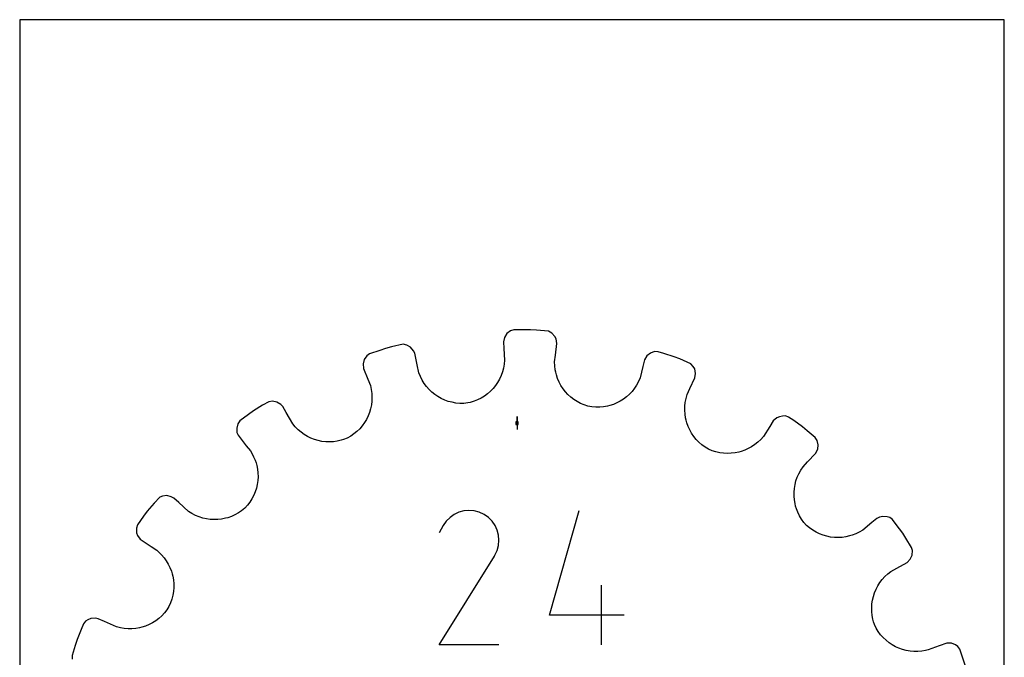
# Model space of a CAD drawing. Extents: x 0 to 216, y 0 to 279.
# Tile 2 of 2: x 0 to 216, y 140 to 279. Entities that reach past the tile are written whole.
import ezdxf

# ---------------------------------------------------------------- set-up
doc = ezdxf.new("R2010")
doc.units = 0

msp = doc.modelspace()

# ---------------------------------------------------------------- linework, layer by layer
at = {"layer": 'annotation', "color": 1}
for p, q in [((109.051908, 190.959435), (109.051908, 192.388185)), ((109.051908, 190.959435), (109.051908, 192.388185)), ((109.051908, 192.388185), (109.051908, 190.959435)), ((109.051908, 190.959435), (109.051908, 189.530685)), ((95.292998, 170.932057), (94.362795, 170.290613)), ((96.309731, 171.400667), (95.292998, 170.932057)), ((97.388095, 171.689974), (96.309731, 171.400667)), ((98.503187, 171.793509), (97.388095, 171.689974)), ((99.630105, 171.704804), (98.503187, 171.793509)), ((100.743949, 171.417389), (99.630105, 171.704804)), ((101.819816, 170.924796), (100.743949, 171.417389)), ((102.782064, 170.241508), (101.819816, 170.924796)), ((101.819816, 170.924796), (101.819816, 170.924796)), ((116.14106, 148.860499), (122.680344, 171.794228)), ((92.861588, 168.5151), (92.001643, 166.865484)), ((93.544024, 169.482804), (92.861588, 168.5151)), ((94.362795, 170.290613), (93.544024, 169.482804)), ((103.586608, 169.421565), (102.782064, 170.241508)), ((104.226294, 168.490099), (103.586608, 169.421565)), ((104.693967, 167.472239), (104.226294, 168.490099)), ((104.982475, 166.393114), (104.693967, 167.472239)), ((105.084664, 165.277855), (104.982475, 166.393114)), ((104.701466, 163.039452), (104.993379, 164.151591)), ((104.993379, 164.151591), (105.084664, 165.277855)), ((104.177267, 161.921022), (104.189497, 161.943186)), ((104.189497, 161.943186), (104.201773, 161.966568)), ((104.201773, 161.966568), (104.701466, 163.039452)), ((104.201773, 161.966568), (104.201773, 161.966568)), ((91.983149, 142.30433), (104.085264, 161.787182)), ((104.085264, 161.787182), (104.099732, 161.805084)), ((104.085264, 161.787182), (104.085264, 161.787182)), ((104.099732, 161.805084), (104.113605, 161.823139)), ((104.113605, 161.823139), (104.126977, 161.841498)), ((104.126977, 161.841498), (104.139938, 161.860313)), ((104.139938, 161.860313), (104.152579, 161.879738)), ((104.152579, 161.879738), (104.164991, 161.899923)), ((104.164991, 161.899923), (104.177267, 161.921022)), ((127.607, 142.30457), (127.607, 155.401633)), ((132.515162, 148.860499), (116.14106, 148.860499)), ((105.080212, 142.30433), (91.983149, 142.30433))]:
    msp.add_line(p, q, dxfattribs=at)
at = {"layer": 'boundary', "color": 5}
for p, q in [((106.293065, 209.748071), (106.070352, 208.762199)), ((106.824876, 210.574172), (106.293065, 209.748071)), ((107.604493, 211.173586), (106.824876, 210.574172)), ((108.316122, 211.397854), (107.604493, 211.173586)), ((109.666015, 211.41192), (108.316122, 211.397854)), ((112.007266, 211.436317), (109.666015, 211.41192)), ((113.354103, 211.34439), (112.007266, 211.436317)), ((115.945137, 211.08813), (113.354103, 211.34439)), ((116.65948, 210.684817), (115.945137, 211.08813)), ((117.308001, 209.963748), (116.65948, 210.684817)), ((117.614804, 209.421196), (117.308001, 209.963748)), ((80.224227, 207.338126), (78.944741, 206.907801)), ((81.533446, 207.667077), (80.224227, 207.338126)), ((84.076677, 208.224174), (81.533446, 207.667077)), ((84.880848, 208.061183), (84.076677, 208.224174)), ((85.720616, 207.576001), (84.880848, 208.061183)), ((86.350079, 206.826644), (85.720616, 207.576001)), ((106.070352, 208.762199), (106.162776, 207.283996)), ((106.162776, 207.283996), (106.323076, 204.720204)), ((117.472191, 205.873969), (117.780093, 208.424134)), ((117.780093, 208.424134), (117.614804, 209.421196)), ((76.118312, 205.728022), (75.561773, 204.916951)), ((76.725604, 206.161447), (76.118312, 205.728022)), ((78.944741, 206.907801), (76.725604, 206.161447)), ((86.645235, 206.25765), (86.350079, 206.826644)), ((87.140414, 203.737167), (86.645235, 206.25765)), ((117.294664, 204.403622), (117.472191, 205.873969)), ((137.544593, 205.671668), (137.028512, 204.803495)), ((138.306217, 206.29384), (137.544593, 205.671668)), ((139.232808, 206.622774), (138.306217, 206.29384)), ((139.978733, 206.61607), (139.232808, 206.622774)), ((141.266937, 206.21233), (139.978733, 206.61607)), ((143.501194, 205.512085), (141.266937, 206.21233)), ((144.753728, 205.008495), (143.501194, 205.512085)), ((75.561773, 204.916951), (75.311151, 203.966868)), ((75.311151, 203.966868), (75.404076, 202.960579)), ((75.404076, 202.960579), (76.348759, 200.571937)), ((87.535138, 201.981113), (87.140414, 203.737167)), ((106.090444, 202.990462), (105.866359, 202.162041)), ((106.243507, 203.844001), (106.090444, 202.990462)), ((106.323076, 204.720204), (106.243507, 203.844001)), ((117.32299, 203.523994), (117.294664, 204.403622)), ((117.426487, 202.662624), (117.32299, 203.523994)), ((136.659599, 203.369013), (136.019756, 200.881051)), ((137.028512, 204.803495), (136.659599, 203.369013)), ((147.138753, 203.964077), (144.753728, 205.008495)), ((147.693516, 203.35974), (147.138753, 203.964077)), ((148.016066, 202.825957), (147.693516, 203.35974)), ((87.857928, 201.167984), (87.535138, 201.981113)), ((88.245159, 200.396194), (87.857928, 201.167984)), ((105.574811, 201.362871), (105.218923, 200.596582)), ((105.866359, 202.162041), (105.574811, 201.362871)), ((117.537638, 202.129519), (117.426487, 202.662624)), ((117.69124, 201.524249), (117.537638, 202.129519)), ((117.96023, 200.720092), (117.69124, 201.524249)), ((136.019756, 200.881051), (135.673375, 200.072294)), ((146.979641, 198.532975), (148.060645, 200.863343)), ((148.211439, 201.862654), (148.016066, 202.825957)), ((148.060645, 200.863343), (148.211439, 201.862654)), ((76.348759, 200.571937), (76.893435, 199.194721)), ((76.893435, 199.194721), (77.088701, 198.336764)), ((88.692807, 199.668015), (88.245159, 200.396194)), ((89.197213, 198.986411), (88.692807, 199.668015)), ((89.75434, 198.353591), (89.197213, 198.986411)), ((104.325491, 199.174671), (103.794619, 198.526812)), ((104.801492, 199.866205), (104.325491, 199.174671)), ((105.218923, 200.596582), (104.801492, 199.866205)), ((118.294471, 199.946049), (117.96023, 200.720092)), ((118.691122, 199.205884), (118.294471, 199.946049)), ((119.147262, 198.503065), (118.691122, 199.205884)), ((135.263902, 199.307895), (134.794733, 198.589055)), ((135.673375, 200.072294), (135.263902, 199.307895)), ((77.088701, 198.336764), (77.206496, 197.477615)), ((77.206496, 197.477615), (77.249395, 196.620602)), ((77.249395, 196.620602), (77.219199, 195.770446)), ((90.360215, 197.772004), (89.75434, 198.353591)), ((91.011127, 197.244437), (90.360215, 197.772004)), ((91.703223, 196.77375), (91.011127, 197.244437)), ((92.432668, 196.362256), (91.703223, 196.77375)), ((101.901648, 196.875929), (101.18117, 196.435134)), ((102.579768, 197.374097), (101.901648, 196.875929)), ((103.211741, 197.92563), (102.579768, 197.374097)), ((103.794619, 198.526812), (103.211741, 197.92563)), ((119.660017, 197.841579), (119.147262, 198.503065)), ((120.226335, 197.224478), (119.660017, 197.841579)), ((120.84373, 196.656094), (120.226335, 197.224478)), ((121.509003, 196.139697), (120.84373, 196.656094)), ((133.072441, 196.734603), (132.406432, 196.224489)), ((133.695131, 197.300332), (133.072441, 196.734603)), ((134.270592, 197.919264), (133.695131, 197.300332)), ((134.794733, 198.589055), (134.270592, 197.919264)), ((146.111535, 196.344123), (146.356367, 197.189357)), ((146.356367, 197.189357), (146.979641, 198.532975)), ((53.246333, 194.863836), (51.262817, 193.619764)), ((54.653288, 195.652678), (53.246333, 194.863836)), ((55.468343, 195.746289), (54.653288, 195.652678)), ((56.416728, 195.54422), (55.468343, 195.746289)), ((57.246925, 195.026016), (56.416728, 195.54422)), ((57.703574, 194.576059), (57.246925, 195.026016)), ((58.424229, 193.282118), (57.703574, 194.576059)), ((77.117477, 194.931371), (76.946492, 194.107555)), ((77.219199, 195.770446), (77.117477, 194.931371)), ((93.195362, 196.012263), (92.432668, 196.362256)), ((93.987605, 195.726755), (93.195362, 196.012263)), ((94.805537, 195.508126), (93.987605, 195.726755)), ((95.645324, 195.359226), (94.805537, 195.508126)), ((96.503052, 195.282398), (95.645324, 195.359226)), ((97.37451, 195.279737), (96.503052, 195.282398)), ((98.246771, 195.374097), (97.37451, 195.279737)), ((98.792984, 195.487691), (98.246771, 195.374097)), ((99.623717, 195.737397), (98.792984, 195.487691)), ((100.42075, 196.054204), (99.623717, 195.737397)), ((101.18117, 196.435134), (100.42075, 196.054204)), ((122.219273, 195.678938), (121.509003, 196.139697)), ((122.971826, 195.277783), (122.219273, 195.678938)), ((123.763739, 194.939631), (122.971826, 195.277783)), ((124.592014, 194.668131), (123.763739, 194.939631)), ((125.45078, 194.488315), (124.592014, 194.668131)), ((126.322238, 194.420221), (125.45078, 194.488315)), ((127.185364, 194.42824), (126.322238, 194.420221)), ((128.035731, 194.509541), (127.185364, 194.42824)), ((128.869532, 194.662123), (128.035731, 194.509541)), ((129.390723, 194.78697), (128.869532, 194.662123)), ((130.189483, 195.05111), (129.390723, 194.78697)), ((130.960979, 195.380345), (130.189483, 195.05111)), ((131.701365, 195.772231), (130.960979, 195.380345)), ((132.406432, 196.224489), (131.701365, 195.772231)), ((145.832034, 193.789533), (145.850903, 194.639571)), ((145.850903, 194.639571), (145.943548, 195.492653)), ((145.943548, 195.492653), (146.111535, 196.344123)), ((50.179006, 192.814919), (48.299248, 191.418999)), ((51.262817, 193.619764), (50.179006, 192.814919)), ((59.871597, 190.783762), (58.424229, 193.282118)), ((76.402603, 192.523325), (76.034136, 191.771058)), ((76.70723, 193.303555), (76.402603, 192.523325)), ((76.946492, 194.107555), (76.70723, 193.303555)), ((145.885033, 192.945867), (145.832034, 193.789533)), ((146.008105, 192.113358), (145.885033, 192.945867)), ((166.588627, 192.36415), (166.007479, 192.138408)), ((167.283177, 192.50402), (166.588627, 192.36415)), ((167.906655, 192.520868), (167.283177, 192.50402)), ((168.614142, 192.284138), (167.906655, 192.520868)), ((169.714493, 191.502046), (168.614142, 192.284138)), ((47.85525, 190.819445), (47.577148, 189.876155)), ((48.299248, 191.418999), (47.85525, 190.819445)), ((60.429925, 190.110242), (59.871597, 190.783762)), ((61.036623, 189.49591), (60.429925, 190.110242)), ((75.112388, 190.368189), (74.563587, 189.725799)), ((75.603526, 191.051223), (75.112388, 190.368189)), ((76.034136, 191.771058), (75.603526, 191.051223)), ((146.129918, 191.595175), (146.008105, 192.113358)), ((146.295052, 191.005303), (146.129918, 191.595175)), ((146.578393, 190.217979), (146.295052, 191.005303)), ((146.926405, 189.456042), (146.578393, 190.217979)), ((164.45387, 190.221441), (163.076547, 188.05299)), ((165.247992, 191.471703), (164.45387, 190.221441)), ((166.007479, 192.138408), (165.247992, 191.471703)), ((171.622941, 190.145588), (169.714493, 191.502046)), ((172.658529, 189.279544), (171.622941, 190.145588)), ((47.577148, 189.876155), (47.632101, 188.895032)), ((47.632101, 188.895032), (47.885468, 188.30617)), ((47.885468, 188.30617), (49.66812, 185.986805)), ((61.687114, 188.941986), (61.036623, 189.49591)), ((62.377501, 188.449325), (61.687114, 188.941986)), ((63.103022, 188.019475), (62.377501, 188.449325)), ((63.858897, 187.653794), (63.103022, 188.019475)), ((72.584907, 188.087059), (71.821637, 187.650787)), ((73.297589, 188.581103), (72.584907, 188.087059)), ((73.958088, 189.128608), (73.297589, 188.581103)), ((74.563587, 189.725799), (73.958088, 189.128608)), ((147.337811, 188.724551), (146.926405, 189.456042)), ((147.811028, 188.028019), (147.337811, 188.724551)), ((148.344151, 187.37021), (147.811028, 188.028019)), ((163.076547, 188.05299), (162.497432, 187.391177)), ((174.45465, 187.777479), (172.658529, 189.279544)), ((49.66812, 185.986805), (50.611716, 184.845287)), ((64.640922, 187.353443), (63.858897, 187.653794)), ((65.444646, 187.119532), (64.640922, 187.353443)), ((66.265663, 186.953368), (65.444646, 187.119532)), ((67.0992, 186.856316), (66.265663, 186.953368)), ((67.941047, 186.829539), (67.0992, 186.856316)), ((68.786593, 186.874359), (67.941047, 186.829539)), ((69.631219, 186.992063), (68.786593, 186.874359)), ((70.470555, 187.183872), (69.631219, 186.992063)), ((70.999776, 187.335602), (70.470555, 187.183872)), ((71.821637, 187.650787), (70.999776, 187.335602)), ((148.935917, 186.75622), (148.344151, 187.37021)), ((149.584419, 186.189723), (148.935917, 186.75622)), ((150.288182, 185.675539), (149.584419, 186.189723)), ((151.049519, 185.239373), (150.288182, 185.675539)), ((160.498024, 185.777157), (159.759327, 185.36609)), ((161.203495, 186.252016), (160.498024, 185.777157)), ((161.871679, 186.790609), (161.203495, 186.252016)), ((162.497432, 187.391177), (161.871679, 186.790609)), ((174.863197, 187.153348), (174.45465, 187.777479)), ((175.086862, 186.195882), (174.863197, 187.153348)), ((174.974643, 185.218858), (175.086862, 186.195882)), ((50.611716, 184.845287), (50.897509, 184.36609)), ((50.897509, 184.36609), (51.302107, 183.594468)), ((51.302107, 183.594468), (51.634356, 182.80028)), ((151.857382, 184.90537), (151.049519, 185.239373)), ((152.680453, 184.645896), (151.857382, 184.90537)), ((153.514412, 184.460473), (152.680453, 184.645896)), ((154.354683, 184.348081), (153.514412, 184.460473)), ((155.196742, 184.30759), (154.354683, 184.348081)), ((156.035825, 184.337599), (155.196742, 184.30759)), ((156.867476, 184.437495), (156.035825, 184.337599)), ((157.687236, 184.606396), (156.867476, 184.437495)), ((158.201179, 184.740999), (157.687236, 184.606396)), ((158.992435, 185.02064), (158.201179, 184.740999)), ((159.759327, 185.36609), (158.992435, 185.02064)), ((172.774563, 182.433279), (174.522765, 184.315602)), ((174.522765, 184.315602), (174.974643, 185.218858)), ((51.634356, 182.80028), (51.831736, 182.207921)), ((51.831736, 182.207921), (51.980095, 181.68913)), ((51.980095, 181.68913), (52.14236, 180.85985)), ((171.766604, 181.347989), (172.774563, 182.433279)), ((52.14236, 180.85985), (52.233898, 180.023652)), ((52.233898, 180.023652), (52.255493, 179.184748)), ((170.497969, 179.079064), (170.849803, 179.862019)), ((170.849803, 179.862019), (171.272658, 180.619865)), ((171.272658, 180.619865), (171.766604, 181.347989)), ((52.08869, 177.519372), (51.901353, 176.701825)), ((52.206462, 178.348833), (52.08869, 177.519372)), ((52.255493, 179.184748), (52.206462, 178.348833)), ((169.866621, 176.627724), (170.006508, 177.457283)), ((170.006508, 177.457283), (170.217047, 178.276372)), ((170.217047, 178.276372), (170.497969, 179.079064)), ((31.300625, 174.944994), (30.722217, 174.713786)), ((32.265243, 175.045822), (31.300625, 174.944994)), ((33.21529, 174.809386), (32.265243, 175.045822)), ((51.322111, 175.119719), (50.930227, 174.364959)), ((51.645306, 175.900526), (51.322111, 175.119719)), ((51.901353, 176.701825), (51.645306, 175.900526)), ((169.797064, 175.791699), (169.866621, 176.627724)), ((169.797405, 174.953986), (169.797064, 175.791699)), ((169.867577, 174.119191), (169.797405, 174.953986)), ((29.460293, 173.419061), (27.958229, 171.622941)), ((30.722217, 174.713786), (29.460293, 173.419061)), ((33.788215, 174.522765), (33.21529, 174.809386)), ((34.873505, 173.514806), (33.788215, 174.522765)), ((37.022111, 171.585962), (34.873505, 173.514806)), ((49.94632, 172.949963), (49.354915, 172.299203)), ((50.471737, 173.640048), (49.94632, 172.949963)), ((50.930227, 174.364959), (50.471737, 173.640048)), ((170.007506, 173.29192), (169.867577, 174.119191)), ((170.140482, 172.775359), (170.007506, 173.29192)), ((170.319057, 172.185653), (170.140482, 172.775359)), ((27.958229, 171.622941), (27.176137, 170.522589)), ((37.761104, 171.118016), (37.022111, 171.585962)), ((38.528133, 170.721133), (37.761104, 171.118016)), ((39.318306, 170.395232), (38.528133, 170.721133)), ((47.200886, 170.843532), (46.424386, 170.495801)), ((47.951785, 171.259943), (47.200886, 170.843532)), ((48.671176, 171.745375), (47.951785, 171.259943)), ((49.354915, 172.299203), (48.671176, 171.745375)), ((170.622971, 171.395456), (170.319057, 172.185653)), ((170.995818, 170.628319), (170.622971, 171.395456)), ((171.437471, 169.888943), (170.995818, 170.628319)), ((25.819678, 168.614142), (25.582949, 167.906655)), ((27.176137, 170.522589), (25.819678, 168.614142)), ((40.126995, 170.140051), (39.318306, 170.395232)), ((40.949913, 169.95535), (40.126995, 170.140051)), ((41.781836, 169.841183), (40.949913, 169.95535)), ((42.618479, 169.797189), (41.781836, 169.841183)), ((43.455125, 169.823068), (42.618479, 169.797189)), ((44.287168, 169.91875), (43.455125, 169.823068)), ((45.10973, 170.084176), (44.287168, 169.91875)), ((45.626292, 170.217152), (45.10973, 170.084176)), ((46.424386, 170.495801), (45.626292, 170.217152)), ((171.947916, 169.18259), (171.437471, 169.888943)), ((172.537194, 168.532619), (171.947916, 169.18259)), ((173.202335, 167.965346), (172.537194, 168.532619)), ((186.825132, 169.12867), (184.845287, 167.492101)), ((187.96665, 170.072266), (186.825132, 169.12867)), ((188.555512, 170.325633), (187.96665, 170.072266)), ((189.25384, 170.491813), (188.555512, 170.325633)), ((190.221127, 170.424964), (189.25384, 170.491813)), ((190.819445, 170.248567), (190.221127, 170.424964)), ((191.419, 169.804569), (190.819445, 170.248567)), ((192.223844, 168.720758), (191.419, 169.804569)), ((193.619764, 166.841), (192.223844, 168.720758)), ((25.582949, 167.906655), (25.609511, 166.923699)), ((25.609511, 166.923699), (25.835253, 166.342551)), ((25.835253, 166.342551), (26.388292, 165.525745)), ((173.905157, 167.464404), (173.202335, 167.965346)), ((174.640984, 167.030274), (173.905157, 167.464404)), ((175.40527, 166.66351), (174.640984, 167.030274)), ((176.193571, 166.364871), (175.40527, 166.66351)), ((177.000811, 166.133953), (176.193571, 166.364871)), ((182.50704, 166.35762), (181.988248, 166.209261)), ((183.308875, 166.663438), (182.50704, 166.35762)), ((184.089799, 167.041529), (183.308875, 166.663438)), ((184.845287, 167.492101), (184.089799, 167.041529)), ((194.337058, 165.697366), (193.619764, 166.841)), ((26.388292, 165.525745), (28.800565, 163.870669)), ((177.822715, 165.972057), (177.000811, 166.133953)), ((178.654537, 165.879424), (177.822715, 165.972057)), ((179.491545, 165.856221), (178.654537, 165.879424)), ((180.329459, 165.903396), (179.491545, 165.856221)), ((181.163127, 166.020799), (180.329459, 165.903396)), ((181.988248, 166.209261), (181.163127, 166.020799)), ((195.58113, 163.71385), (194.337058, 165.697366)), ((28.800565, 163.870669), (30.050827, 163.076547)), ((30.050827, 163.076547), (30.470607, 162.709221)), ((30.470607, 162.709221), (31.093574, 162.100524)), ((31.093574, 162.100524), (31.654831, 161.447858)), ((195.285447, 161.120181), (195.693421, 162.01395)), ((195.77677, 162.993825), (195.58113, 163.71385)), ((195.693421, 162.01395), (195.77677, 162.993825)), ((31.654831, 161.447858), (32.152998, 160.756023)), ((32.152998, 160.756023), (32.587395, 160.029477)), ((32.587395, 160.029477), (32.956842, 159.272896)), ((192.331851, 159.15034), (194.576059, 160.400243)), ((194.576059, 160.400243), (195.285447, 161.120181)), ((32.956842, 159.272896), (33.26055, 158.49055)), ((33.26055, 158.49055), (33.440426, 157.904855)), ((33.440426, 157.904855), (33.575028, 157.390912)), ((189.706602, 157.299531), (190.342969, 157.889738)), ((190.342969, 157.889738), (191.03791, 158.429685)), ((191.03791, 158.429685), (192.331851, 159.15034)), ((33.575028, 157.390912), (33.718959, 156.565679)), ((33.718959, 156.565679), (33.793466, 155.730328)), ((33.793466, 155.730328), (33.797819, 154.889093)), ((188.161894, 155.273498), (188.615049, 155.987397)), ((188.615049, 155.987397), (189.130488, 156.664227)), ((189.130488, 156.664227), (189.706602, 157.299531)), ((33.731473, 154.04656), (33.592531, 153.207592)), ((33.797819, 154.889093), (33.731473, 154.04656)), ((187.189493, 152.957555), (187.447972, 153.754257)), ((187.447972, 153.754257), (187.772464, 154.527821)), ((187.772464, 154.527821), (188.161894, 155.273498)), ((33.09359, 151.558063), (32.732325, 150.756308)), ((33.380309, 152.37652), (33.09359, 151.558063)), ((33.592531, 153.207592), (33.380309, 152.37652)), ((186.82283, 150.471896), (186.875624, 151.311767)), ((186.875624, 151.311767), (186.998193, 152.141653)), ((186.998193, 152.141653), (187.189493, 152.957555)), ((31.718706, 149.334271), (31.133627, 148.706239)), ((32.252974, 150.018275), (31.718706, 149.334271)), ((32.732325, 150.756308), (32.252974, 150.018275)), ((186.841176, 149.626623), (186.82283, 150.471896)), ((186.931912, 148.780603), (186.841176, 149.626623)), ((13.968745, 146.926119), (13.465156, 145.673585)), ((14.436313, 147.507544), (13.968745, 146.926119)), ((14.970096, 147.830094), (14.436313, 147.507544)), ((15.63015, 148.087516), (14.970096, 147.830094)), ((16.606622, 148.156292), (15.63015, 148.087516)), ((17.240474, 148.060645), (16.606622, 148.156292)), ((18.584092, 147.437371), (17.240474, 148.060645)), ((21.223571, 146.26683), (18.584092, 147.437371)), ((29.119672, 147.172795), (28.375694, 146.784345)), ((29.829506, 147.624015), (29.119672, 147.172795)), ((30.502967, 148.135381), (29.829506, 147.624015)), ((31.133627, 148.706239), (30.502967, 148.135381)), ((187.096389, 147.938394), (186.931912, 148.780603)), ((187.248119, 147.409173), (187.096389, 147.938394)), ((187.450868, 146.803477), (187.248119, 147.409173)), ((13.465156, 145.673585), (12.591732, 143.501194)), ((22.071086, 146.050101), (21.223571, 146.26683)), ((22.923145, 145.909667), (22.071086, 146.050101)), ((23.775114, 145.844002), (22.923145, 145.909667)), ((24.622821, 145.851416), (23.775114, 145.844002)), ((25.462407, 145.930042), (24.622821, 145.851416)), ((26.289227, 146.078339), (25.462407, 145.930042)), ((26.80741, 146.200152), (26.289227, 146.078339)), ((27.603402, 146.459647), (26.80741, 146.200152)), ((28.375694, 146.784345), (27.603402, 146.459647)), ((187.810337, 146.003044), (187.450868, 146.803477)), ((188.267736, 145.258274), (187.810337, 146.003044)), ((188.781331, 144.564676), (188.267736, 145.258274)), ((12.591732, 143.501194), (12.187992, 142.212991)), ((189.347008, 143.924291), (188.781331, 144.564676)), ((189.960728, 143.339527), (189.347008, 143.924291)), ((190.617982, 142.811814), (189.960728, 143.339527)), ((191.314475, 142.342812), (190.617982, 142.811814)), ((203.32859, 142.733725), (201.583362, 142.155066)), ((204.314324, 142.701011), (203.32859, 142.733725)), ((205.213569, 142.338511), (204.314324, 142.701011)), ((12.187992, 142.212991), (11.487747, 139.978734)), ((192.046171, 141.934928), (191.314475, 142.342812)), ((192.808664, 141.589808), (192.046171, 141.934928)), ((193.597587, 141.309086), (192.808664, 141.589808)), ((194.408834, 141.094793), (193.597587, 141.309086)), ((195.23823, 140.949139), (194.408834, 141.094793)), ((196.081358, 140.873575), (195.23823, 140.949139)), ((196.934021, 140.87011), (196.081358, 140.873575)), ((197.791816, 140.9404), (196.934021, 140.87011)), ((198.650528, 141.086527), (197.791816, 140.9404)), ((199.19472, 141.210382), (198.650528, 141.086527)), ((201.583362, 142.155066), (199.19472, 141.210382)), ((205.728022, 141.985505), (205.213569, 142.338511)), ((206.161447, 141.378212), (205.728022, 141.985505)), ((206.591772, 140.098726), (206.161447, 141.378212)), ((11.487747, 139.978734), (11.481042, 139.232808)), ((207.338126, 137.87959), (206.591772, 140.098726))]:
    msp.add_line(p, q, dxfattribs=at)
at = {"layer": 'frame', "color": 5}
for p, q in [((215.9, 279.4), (0, 279.4)), ((0, 279.4), (0, 0)), ((215.9, 0), (215.9, 279.4))]:
    msp.add_line(p, q, dxfattribs=at)
at = {"layer": 'hole', "color": 5}
for p, q in [((109.337658, 191.245185), (108.766158, 191.245185)), ((108.766158, 191.245185), (108.766158, 190.673685)), ((108.766158, 190.673685), (109.337658, 190.673685)), ((109.337658, 190.673685), (109.337658, 191.245185))]:
    msp.add_line(p, q, dxfattribs=at)

doc.saveas('drawing.dxf')
